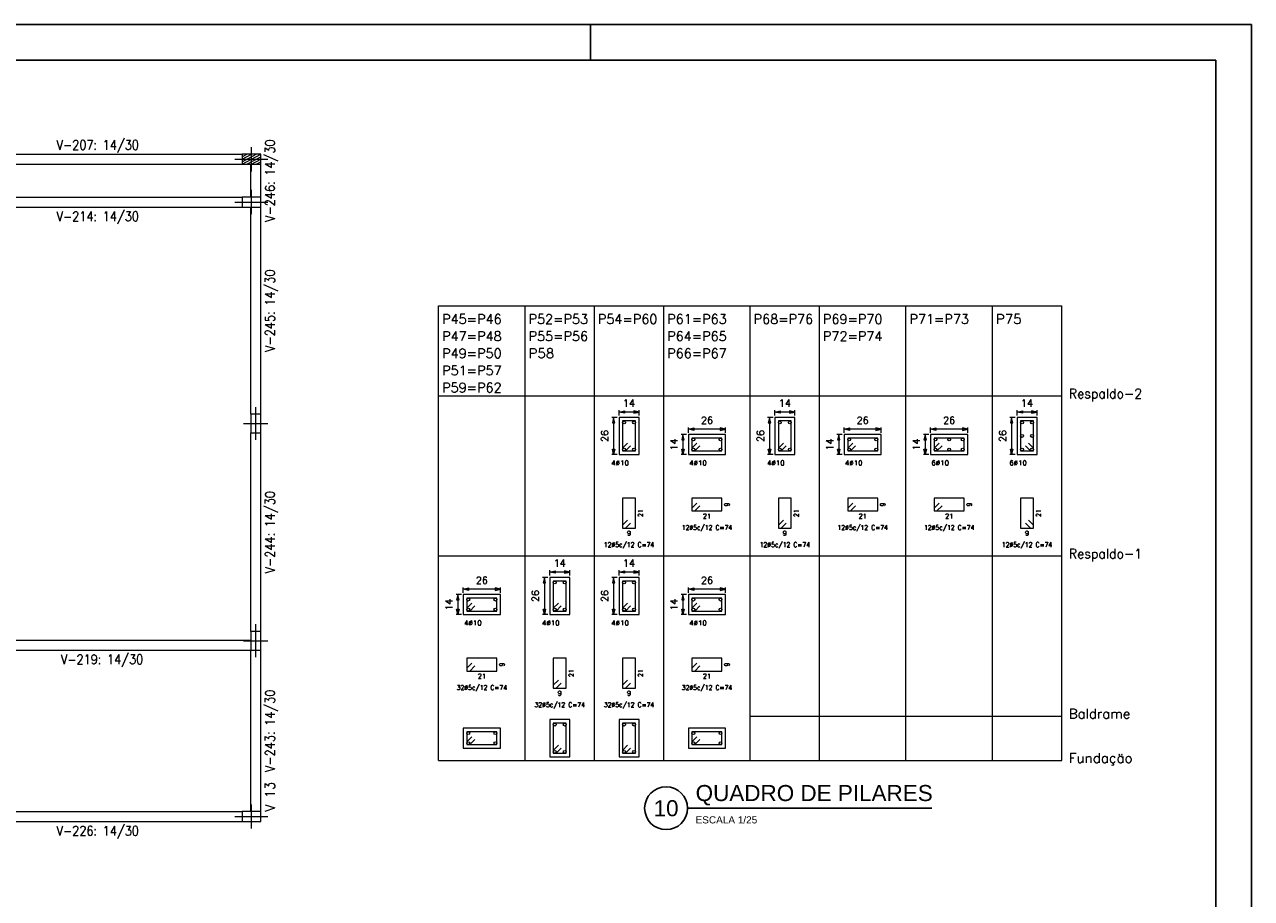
# Model space of a CAD drawing. Header units: millimetres. Extents: x -80 to 444, y 0 to 170.
# Tile 93 of 133: x 230 to 264, y 100 to 124. Entities that reach past the tile are written whole.
import ezdxf
from ezdxf.enums import TextEntityAlignment as Align

# ---------------------------------------------------------------- set-up
doc = ezdxf.new("R2010")
doc.units = ezdxf.units.MM
for name, color, linetype, lineweight in [('ARM_LONGITUDINAL', 3, 'Continuous', 0), ('ARM_TRANSVERSAL', 2, 'Continuous', 0), ('PILAR_EIXOS', 1, 'Continuous', 0), ('PILAR_HACH', 4, 'Continuous', 0), ('PILAR_RET', 2, 'Continuous', 9), ('QUAD_LINHAS', 7, 'Continuous', 9), ('REF_REFERENCIAS', 8, 'Continuous', 15), ('SEC_BARRAS', 3, 'Continuous', 9), ('SEC_COTAS', 4, 'Continuous', 0), ('SEC_DIM_PILAR', 4, 'Continuous', 9), ('SEC_ESTRIBO', 2, 'Continuous', 9), ('SEC_SECAO', 1, 'Continuous', 9), ('VIG_DIM_VIGAS', 3, 'Continuous', 15), ('VIG_FACES', 5, 'Continuous', 9), ('VIG_REF_VIGAS', 3, 'Continuous', 0)]:
    doc.layers.add(name, color=color, linetype=linetype, lineweight=lineweight)
doc.styles.add('CYPETXT', font='romans', dxfattribs={"height": 0.2})
doc.styles.get("Standard").update_dxf_attribs({"font": 'arial.ttf'})

# ---------------------------------------------------------------- blocks, each defined once
blk = doc.blocks.new('EIXOS_DO_PILAR')
at = {"layer": 'PILAR_EIXOS'}
for p, q in [((0, -0.5), (0, 0.5)), ((-0.5, 0), (0.5, 0))]:
    blk.add_line(p, q, dxfattribs=at)
blk = doc.blocks.new('786921093-RAYADO_P74')
at = {"layer": 'PILAR_HACH'}
for p, q in [((-0.0026, -0.0014), (0.0026, 0.0014)), ((-0.0026, -0.0007), (0.0013, 0.0014)), ((-0.0026, 0), (0, 0.0014)), ((-0.0026, 0.0007), (-0.0013, 0.0014)), ((-0.0013, -0.0014), (0.0026, 0.0007)), ((0, -0.0014), (0.0026, 0)), ((0.0013, -0.0014), (0.0026, -0.0007))]:
    blk.add_line(p, q, dxfattribs=at)

msp = doc.modelspace()

# ---------------------------------------------------------------- linework, layer by layer
at = {"color": 1}
msp.add_line((245.6, 123.4), (245.6, 124.4), dxfattribs=at)
at = {"color": 2}
msp.add_line((248.315, 102.4625), (255.151, 102.4625), dxfattribs=at)
msp.add_lwpolyline([(180, 124.4), (180, 65), (264.1, 65), (264.1, 124.4)], close=True, dxfattribs=at)
at = {"color": 6}
msp.add_lwpolyline([(182.5, 123.4), (182.5, 66), (263.1, 66), (263.1, 123.4)], close=True, dxfattribs=at)
at = {"color": 2}
msp.add_circle((247.715, 102.4625), 0.6, dxfattribs=at)
at = {"layer": 'PILAR_RET'}
for points in [[(235.8478, 120.4905), (236.3678, 120.4905), (236.3678, 120.7705), (235.8478, 120.7705), (235.8478, 120.4905)], [(235.8478, 119.2905), (236.3678, 119.2905), (236.3678, 119.5705), (235.8478, 119.5705), (235.8478, 119.2905)], [(236.0878, 112.9705), (236.3678, 112.9705), (236.3678, 113.4905), (236.0878, 113.4905), (236.0878, 112.9705)], [(236.0878, 106.8905), (236.3678, 106.8905), (236.3678, 107.4105), (236.0878, 107.4105), (236.0878, 106.8905)], [(235.8478, 102.0905), (236.3678, 102.0905), (236.3678, 102.3705), (235.8478, 102.3705), (235.8478, 102.0905)]]:
    msp.add_lwpolyline(points, close=True, dxfattribs=at)
at = {"layer": 'QUAD_LINHAS'}
for p, q in [((241.3477, 114.0031), (241.3477, 116.5231)), ((241.3477, 116.5231), (243.7677, 116.5231)), ((243.7677, 114.0031), (243.7677, 116.5231)), ((243.7677, 116.5231), (245.7077, 116.5231)), ((245.7077, 114.0031), (245.7077, 116.5231)), ((245.7077, 116.5231), (247.6477, 116.5231)), ((247.6477, 114.0031), (247.6477, 116.5231)), ((247.6477, 116.5231), (250.0677, 116.5231)), ((250.0677, 114.0031), (250.0677, 116.5231)), ((250.0677, 116.5231), (252.0077, 116.5231)), ((252.0077, 114.0031), (252.0077, 116.5231)), ((252.0077, 116.5231), (254.4277, 116.5231)), ((254.4277, 114.0031), (254.4277, 116.5231)), ((254.4277, 116.5231), (256.8477, 116.5231)), ((256.8477, 114.0031), (256.8477, 116.5231)), ((256.8477, 116.5231), (258.7877, 116.5231)), ((258.7877, 114.0031), (258.7877, 116.5231)), ((241.3477, 109.5231), (241.3477, 114.0031)), ((241.3477, 114.0031), (243.7677, 114.0031)), ((243.7677, 109.5231), (243.7677, 114.0031)), ((243.7677, 114.0031), (245.7077, 114.0031)), ((245.7077, 109.5231), (245.7077, 114.0031)), ((245.7077, 114.0031), (247.6477, 114.0031)), ((247.6477, 109.5231), (247.6477, 114.0031)), ((247.6477, 114.0031), (250.0677, 114.0031)), ((250.0677, 109.5231), (250.0677, 114.0031)), ((250.0677, 114.0031), (252.0077, 114.0031)), ((252.0077, 109.5231), (252.0077, 114.0031)), ((252.0077, 114.0031), (254.4277, 114.0031)), ((254.4277, 109.5231), (254.4277, 114.0031)), ((254.4277, 114.0031), (256.8477, 114.0031)), ((256.8477, 109.5231), (256.8477, 114.0031)), ((256.8477, 114.0031), (258.7877, 114.0031)), ((258.7877, 109.5231), (258.7877, 114.0031)), ((241.3477, 105.0431), (241.3477, 109.5231)), ((241.3477, 109.5231), (243.7677, 109.5231)), ((243.7677, 105.0431), (243.7677, 109.5231)), ((243.7677, 109.5231), (245.7077, 109.5231)), ((245.7077, 105.0431), (245.7077, 109.5231)), ((245.7077, 109.5231), (247.6477, 109.5231)), ((247.6477, 105.0431), (247.6477, 109.5231)), ((247.6477, 109.5231), (250.0677, 109.5231)), ((250.0677, 105.0431), (250.0677, 109.5231)), ((250.0677, 109.5231), (252.0077, 109.5231)), ((252.0077, 105.0431), (252.0077, 109.5231)), ((252.0077, 109.5231), (254.4277, 109.5231)), ((254.4277, 105.0431), (254.4277, 109.5231)), ((254.4277, 109.5231), (256.8477, 109.5231)), ((256.8477, 105.0431), (256.8477, 109.5231)), ((256.8477, 109.5231), (258.7877, 109.5231)), ((258.7877, 105.0431), (258.7877, 109.5231)), ((241.3477, 103.8031), (241.3477, 105.0431)), ((243.7677, 103.8031), (243.7677, 105.0431)), ((245.7077, 103.8031), (245.7077, 105.0431)), ((247.6477, 103.8031), (247.6477, 105.0431)), ((250.0677, 103.8031), (250.0677, 105.0431)), ((250.0677, 105.0431), (252.0077, 105.0431)), ((252.0077, 103.8031), (252.0077, 105.0431)), ((252.0077, 105.0431), (254.4277, 105.0431)), ((254.4277, 103.8031), (254.4277, 105.0431)), ((254.4277, 105.0431), (256.8477, 105.0431)), ((256.8477, 103.8031), (256.8477, 105.0431)), ((256.8477, 105.0431), (258.7877, 105.0431)), ((258.7877, 103.8031), (258.7877, 105.0431))]:
    msp.add_line(p, q, dxfattribs=at)
msp.add_lwpolyline([(241.3477, 103.8031), (243.7677, 103.8031), (245.7077, 103.8031), (247.6477, 103.8031), (250.0677, 103.8031), (252.0077, 103.8031), (254.4277, 103.8031), (256.8477, 103.8031), (258.7877, 103.8031)], dxfattribs=at)
at = {"layer": 'SEC_BARRAS'}
for centre in [(246.5377, 113.2631), (246.8177, 113.2631), (250.8977, 113.2631), (251.1777, 113.2631), (257.6777, 113.2631), (257.9577, 113.2631), (248.4777, 112.7831), (249.2377, 112.7831), (252.8377, 112.7831), (253.5977, 112.7831), (255.2577, 112.7831), (255.6377, 112.7831), (256.0177, 112.7831), (257.6777, 112.8831), (257.9577, 112.8831), (246.5377, 112.5031), (246.8177, 112.5031), (248.4777, 112.5031), (249.2377, 112.5031), (250.8977, 112.5031), (251.1777, 112.5031), (252.8377, 112.5031), (253.5977, 112.5031), (255.2577, 112.5031), (255.6377, 112.5031), (256.0177, 112.5031), (257.6777, 112.5031), (257.9577, 112.5031), (244.5977, 108.7831), (244.8777, 108.7831), (246.5377, 108.7831), (246.8177, 108.7831), (242.1777, 108.3031), (242.9377, 108.3031), (248.4777, 108.3031), (249.2377, 108.3031), (242.1777, 108.0231), (242.9377, 108.0231), (244.5977, 108.0231), (244.8777, 108.0231), (246.5377, 108.0231), (246.8177, 108.0231), (248.4777, 108.0231), (249.2377, 108.0231), (244.5977, 104.8031), (244.8777, 104.8031), (246.5377, 104.8031), (246.8177, 104.8031), (242.1777, 104.5631), (242.9377, 104.5631), (248.4777, 104.5631), (249.2377, 104.5631), (242.1777, 104.2831), (242.9377, 104.2831), (244.5977, 104.0431), (244.8777, 104.0431), (246.5377, 104.0431), (246.8177, 104.0431), (248.4777, 104.2831), (249.2377, 104.2831)]:
    msp.add_circle(centre, 0.04, dxfattribs=at)
at = {"layer": 'SEC_COTAS'}
for p, q in [((246.3477, 113.4031), (246.1977, 113.4031)), ((246.2477, 113.4031), (246.2477, 112.3631)), ((246.3977, 113.4531), (246.3977, 113.6031)), ((246.9577, 113.5531), (246.3977, 113.5531)), ((246.9577, 113.4531), (246.9577, 113.6031)), ((250.7077, 113.4031), (250.5577, 113.4031)), ((250.6077, 113.4031), (250.6077, 112.3631)), ((250.7577, 113.4531), (250.7577, 113.6031)), ((251.3177, 113.5531), (250.7577, 113.5531)), ((251.3177, 113.4531), (251.3177, 113.6031)), ((257.4877, 113.4031), (257.3377, 113.4031)), ((257.3877, 113.4031), (257.3877, 112.3631)), ((257.5377, 113.4531), (257.5377, 113.6031)), ((258.0977, 113.5531), (257.5377, 113.5531)), ((258.0977, 113.4531), (258.0977, 113.6031)), ((248.3377, 112.9731), (248.3377, 113.1231)), ((249.3777, 113.0731), (248.3377, 113.0731)), ((249.3777, 112.9731), (249.3777, 113.1231)), ((252.6977, 112.9731), (252.6977, 113.1231)), ((253.7377, 113.0731), (252.6977, 113.0731)), ((253.7377, 112.9731), (253.7377, 113.1231)), ((255.1177, 112.9731), (255.1177, 113.1231)), ((256.1577, 113.0731), (255.1177, 113.0731)), ((256.1577, 112.9731), (256.1577, 113.1231)), ((248.2877, 112.9231), (248.1377, 112.9231)), ((248.1877, 112.9231), (248.1877, 112.3631)), ((252.6477, 112.9231), (252.4977, 112.9231)), ((252.5477, 112.9231), (252.5477, 112.3631)), ((255.0677, 112.9231), (254.9177, 112.9231)), ((254.9677, 112.9231), (254.9677, 112.3631)), ((246.3477, 112.3631), (246.1977, 112.3631)), ((248.2877, 112.3631), (248.1377, 112.3631)), ((250.7077, 112.3631), (250.5577, 112.3631)), ((252.6477, 112.3631), (252.4977, 112.3631)), ((255.0677, 112.3631), (254.9177, 112.3631)), ((257.4877, 112.3631), (257.3377, 112.3631)), ((244.4077, 108.9231), (244.2577, 108.9231)), ((244.3077, 108.9231), (244.3077, 107.8831)), ((244.4577, 108.9731), (244.4577, 109.1231)), ((245.0177, 109.0731), (244.4577, 109.0731)), ((245.0177, 108.9731), (245.0177, 109.1231)), ((246.3477, 108.9231), (246.1977, 108.9231)), ((246.2477, 108.9231), (246.2477, 107.8831)), ((246.3977, 108.9731), (246.3977, 109.1231)), ((246.9577, 109.0731), (246.3977, 109.0731)), ((246.9577, 108.9731), (246.9577, 109.1231)), ((242.0377, 108.4931), (242.0377, 108.6431)), ((243.0777, 108.5931), (242.0377, 108.5931)), ((243.0777, 108.4931), (243.0777, 108.6431)), ((248.3377, 108.4931), (248.3377, 108.6431)), ((249.3777, 108.5931), (248.3377, 108.5931)), ((249.3777, 108.4931), (249.3777, 108.6431)), ((241.9877, 108.4431), (241.8377, 108.4431)), ((241.8877, 108.4431), (241.8877, 107.8831)), ((248.2877, 108.4431), (248.1377, 108.4431)), ((248.1877, 108.4431), (248.1877, 107.8831)), ((241.9877, 107.8831), (241.8377, 107.8831)), ((244.4077, 107.8831), (244.2577, 107.8831)), ((246.3477, 107.8831), (246.1977, 107.8831)), ((248.2877, 107.8831), (248.1377, 107.8831))]:
    msp.add_line(p, q, dxfattribs=at)
for points in [[(246.2477, 113.4031), (246.2127, 113.2531), (246.2827, 113.2531), (246.2477, 113.4031)], [(246.3977, 113.5531), (246.5477, 113.5881), (246.5477, 113.5181), (246.3977, 113.5531)], [(246.9577, 113.5531), (246.8077, 113.5881), (246.8077, 113.5181), (246.9577, 113.5531)], [(250.6077, 113.4031), (250.5727, 113.2531), (250.6427, 113.2531), (250.6077, 113.4031)], [(250.7577, 113.5531), (250.9077, 113.5881), (250.9077, 113.5181), (250.7577, 113.5531)], [(251.3177, 113.5531), (251.1677, 113.5881), (251.1677, 113.5181), (251.3177, 113.5531)], [(257.3877, 113.4031), (257.3527, 113.2531), (257.4227, 113.2531), (257.3877, 113.4031)], [(257.5377, 113.5531), (257.6877, 113.5881), (257.6877, 113.5181), (257.5377, 113.5531)], [(258.0977, 113.5531), (257.9477, 113.5881), (257.9477, 113.5181), (258.0977, 113.5531)], [(248.3377, 113.0731), (248.4877, 113.1081), (248.4877, 113.0381), (248.3377, 113.0731)], [(249.3777, 113.0731), (249.2277, 113.1081), (249.2277, 113.0381), (249.3777, 113.0731)], [(252.6977, 113.0731), (252.8477, 113.1081), (252.8477, 113.0381), (252.6977, 113.0731)], [(253.7377, 113.0731), (253.5877, 113.1081), (253.5877, 113.0381), (253.7377, 113.0731)], [(255.1177, 113.0731), (255.2677, 113.1081), (255.2677, 113.0381), (255.1177, 113.0731)], [(256.1577, 113.0731), (256.0077, 113.1081), (256.0077, 113.0381), (256.1577, 113.0731)], [(248.1877, 112.9231), (248.1527, 112.7731), (248.2227, 112.7731), (248.1877, 112.9231)], [(252.5477, 112.9231), (252.5127, 112.7731), (252.5827, 112.7731), (252.5477, 112.9231)], [(254.9677, 112.9231), (254.9327, 112.7731), (255.0027, 112.7731), (254.9677, 112.9231)], [(246.2477, 112.3631), (246.2127, 112.5131), (246.2827, 112.5131), (246.2477, 112.3631)], [(248.1877, 112.3631), (248.1527, 112.5131), (248.2227, 112.5131), (248.1877, 112.3631)], [(250.6077, 112.3631), (250.5727, 112.5131), (250.6427, 112.5131), (250.6077, 112.3631)], [(252.5477, 112.3631), (252.5127, 112.5131), (252.5827, 112.5131), (252.5477, 112.3631)], [(254.9677, 112.3631), (254.9327, 112.5131), (255.0027, 112.5131), (254.9677, 112.3631)], [(257.3877, 112.3631), (257.3527, 112.5131), (257.4227, 112.5131), (257.3877, 112.3631)], [(244.3077, 108.9231), (244.2727, 108.7731), (244.3427, 108.7731), (244.3077, 108.9231)], [(244.4577, 109.0731), (244.6077, 109.1081), (244.6077, 109.0381), (244.4577, 109.0731)], [(245.0177, 109.0731), (244.8677, 109.1081), (244.8677, 109.0381), (245.0177, 109.0731)], [(246.2477, 108.9231), (246.2127, 108.7731), (246.2827, 108.7731), (246.2477, 108.9231)], [(246.3977, 109.0731), (246.5477, 109.1081), (246.5477, 109.0381), (246.3977, 109.0731)], [(246.9577, 109.0731), (246.8077, 109.1081), (246.8077, 109.0381), (246.9577, 109.0731)], [(242.0377, 108.5931), (242.1877, 108.6281), (242.1877, 108.5581), (242.0377, 108.5931)], [(243.0777, 108.5931), (242.9277, 108.6281), (242.9277, 108.5581), (243.0777, 108.5931)], [(248.3377, 108.5931), (248.4877, 108.6281), (248.4877, 108.5581), (248.3377, 108.5931)], [(249.3777, 108.5931), (249.2277, 108.6281), (249.2277, 108.5581), (249.3777, 108.5931)], [(241.8877, 108.4431), (241.8527, 108.2931), (241.9227, 108.2931), (241.8877, 108.4431)], [(248.1877, 108.4431), (248.1527, 108.2931), (248.2227, 108.2931), (248.1877, 108.4431)], [(241.8877, 107.8831), (241.8527, 108.0331), (241.9227, 108.0331), (241.8877, 107.8831)], [(244.3077, 107.8831), (244.2727, 108.0331), (244.3427, 108.0331), (244.3077, 107.8831)], [(246.2477, 107.8831), (246.2127, 108.0331), (246.2827, 108.0331), (246.2477, 107.8831)], [(248.1877, 107.8831), (248.1527, 108.0331), (248.2227, 108.0331), (248.1877, 107.8831)]]:
    msp.add_lwpolyline(points, close=True, dxfattribs=at)
at = {"layer": 'SEC_ESTRIBO'}
for p, q in [((246.4977, 112.5431), (246.6391, 112.6845)), ((248.4377, 112.5431), (248.5791, 112.6845)), ((250.8577, 112.5431), (250.9991, 112.6845)), ((252.7977, 112.5431), (252.9391, 112.6845)), ((255.2177, 112.5431), (255.3591, 112.6845)), ((257.9977, 112.5431), (257.8563, 112.6845)), ((246.5777, 112.4631), (246.7191, 112.6045)), ((248.5177, 112.4631), (248.6591, 112.6045)), ((250.9377, 112.4631), (251.0791, 112.6045)), ((252.8777, 112.4631), (253.0191, 112.6045)), ((255.2977, 112.4631), (255.4391, 112.6045)), ((257.9177, 112.4631), (257.7763, 112.6045)), ((248.4377, 110.8631), (248.5791, 111.0045)), ((252.7977, 110.8631), (252.9391, 111.0045)), ((255.2177, 110.8631), (255.3591, 111.0045)), ((248.5177, 110.7831), (248.6591, 110.9245)), ((252.8777, 110.7831), (253.0191, 110.9245)), ((255.2977, 110.7831), (255.4391, 110.9245)), ((246.4977, 110.3831), (246.6391, 110.5245)), ((246.5777, 110.3031), (246.7191, 110.4445)), ((250.8577, 110.3831), (250.9991, 110.5245)), ((250.9377, 110.3031), (251.0791, 110.4445)), ((257.9177, 110.3031), (257.7763, 110.4445)), ((257.9977, 110.3831), (257.8563, 110.5245)), ((242.1377, 108.0631), (242.2791, 108.2045)), ((244.5577, 108.0631), (244.6991, 108.2045)), ((246.4977, 108.0631), (246.6391, 108.2045)), ((248.4377, 108.0631), (248.5791, 108.2045)), ((242.2177, 107.9831), (242.3591, 108.1245)), ((244.6377, 107.9831), (244.7791, 108.1245)), ((246.5777, 107.9831), (246.7191, 108.1245)), ((248.5177, 107.9831), (248.6591, 108.1245)), ((242.1377, 106.3831), (242.2791, 106.5245)), ((248.4377, 106.3831), (248.5791, 106.5245)), ((242.2177, 106.3031), (242.3591, 106.4445)), ((248.5177, 106.3031), (248.6591, 106.4445)), ((244.5577, 105.9031), (244.6991, 106.0445)), ((244.6377, 105.8231), (244.7791, 105.9645)), ((246.4977, 105.9031), (246.6391, 106.0445)), ((246.5777, 105.8231), (246.7191, 105.9645)), ((242.1377, 104.3231), (242.2791, 104.4645)), ((248.4377, 104.3231), (248.5791, 104.4645)), ((242.2177, 104.2431), (242.3591, 104.3845)), ((244.5577, 104.0831), (244.6991, 104.2245)), ((244.6377, 104.0031), (244.7791, 104.1445)), ((246.4977, 104.0831), (246.6391, 104.2245)), ((246.5777, 104.0031), (246.7191, 104.1445)), ((248.5177, 104.2431), (248.6591, 104.3845))]:
    msp.add_line(p, q, dxfattribs=at)
for points in [[(246.4977, 112.4631), (246.8577, 112.4631), (246.8577, 113.3031), (246.4977, 113.3031), (246.4977, 112.4631)], [(250.8577, 112.4631), (251.2177, 112.4631), (251.2177, 113.3031), (250.8577, 113.3031), (250.8577, 112.4631)], [(257.9977, 112.4631), (257.9977, 113.3031), (257.6377, 113.3031), (257.6377, 112.4631), (257.9977, 112.4631)], [(248.4377, 112.4631), (249.2777, 112.4631), (249.2777, 112.8231), (248.4377, 112.8231), (248.4377, 112.4631)], [(252.7977, 112.4631), (253.6377, 112.4631), (253.6377, 112.8231), (252.7977, 112.8231), (252.7977, 112.4631)], [(255.2177, 112.4631), (256.0577, 112.4631), (256.0577, 112.8231), (255.2177, 112.8231), (255.2177, 112.4631)], [(246.4977, 110.3031), (246.8577, 110.3031), (246.8577, 111.1431), (246.4977, 111.1431), (246.4977, 110.3031)], [(248.4377, 110.7831), (249.2777, 110.7831), (249.2777, 111.1431), (248.4377, 111.1431), (248.4377, 110.7831)], [(250.8577, 110.3031), (251.2177, 110.3031), (251.2177, 111.1431), (250.8577, 111.1431), (250.8577, 110.3031)], [(252.7977, 110.7831), (253.6377, 110.7831), (253.6377, 111.1431), (252.7977, 111.1431), (252.7977, 110.7831)], [(255.2177, 110.7831), (256.0577, 110.7831), (256.0577, 111.1431), (255.2177, 111.1431), (255.2177, 110.7831)], [(257.9977, 110.3031), (257.9977, 111.1431), (257.6377, 111.1431), (257.6377, 110.3031), (257.9977, 110.3031)], [(244.5577, 107.9831), (244.9177, 107.9831), (244.9177, 108.8231), (244.5577, 108.8231), (244.5577, 107.9831)], [(246.4977, 107.9831), (246.8577, 107.9831), (246.8577, 108.8231), (246.4977, 108.8231), (246.4977, 107.9831)], [(242.1377, 107.9831), (242.9777, 107.9831), (242.9777, 108.3431), (242.1377, 108.3431), (242.1377, 107.9831)], [(248.4377, 107.9831), (249.2777, 107.9831), (249.2777, 108.3431), (248.4377, 108.3431), (248.4377, 107.9831)], [(242.1377, 106.3031), (242.9777, 106.3031), (242.9777, 106.6631), (242.1377, 106.6631), (242.1377, 106.3031)], [(244.5577, 105.8231), (244.9177, 105.8231), (244.9177, 106.6631), (244.5577, 106.6631), (244.5577, 105.8231)], [(246.4977, 105.8231), (246.8577, 105.8231), (246.8577, 106.6631), (246.4977, 106.6631), (246.4977, 105.8231)], [(248.4377, 106.3031), (249.2777, 106.3031), (249.2777, 106.6631), (248.4377, 106.6631), (248.4377, 106.3031)], [(244.5577, 104.0031), (244.9177, 104.0031), (244.9177, 104.8431), (244.5577, 104.8431), (244.5577, 104.0031)], [(246.4977, 104.0031), (246.8577, 104.0031), (246.8577, 104.8431), (246.4977, 104.8431), (246.4977, 104.0031)], [(242.1377, 104.2431), (242.9777, 104.2431), (242.9777, 104.6031), (242.1377, 104.6031), (242.1377, 104.2431)], [(248.4377, 104.2431), (249.2777, 104.2431), (249.2777, 104.6031), (248.4377, 104.6031), (248.4377, 104.2431)]]:
    msp.add_lwpolyline(points, close=True, dxfattribs=at)
at = {"layer": 'SEC_SECAO'}
for points in [[(246.3977, 112.3631), (246.9577, 112.3631), (246.9577, 113.4031), (246.3977, 113.4031), (246.3977, 112.3631)], [(250.7577, 112.3631), (251.3177, 112.3631), (251.3177, 113.4031), (250.7577, 113.4031), (250.7577, 112.3631)], [(257.5377, 112.3631), (258.0977, 112.3631), (258.0977, 113.4031), (257.5377, 113.4031), (257.5377, 112.3631)], [(248.3377, 112.3631), (249.3777, 112.3631), (249.3777, 112.9231), (248.3377, 112.9231), (248.3377, 112.3631)], [(252.6977, 112.3631), (253.7377, 112.3631), (253.7377, 112.9231), (252.6977, 112.9231), (252.6977, 112.3631)], [(255.1177, 112.3631), (256.1577, 112.3631), (256.1577, 112.9231), (255.1177, 112.9231), (255.1177, 112.3631)], [(244.4577, 107.8831), (245.0177, 107.8831), (245.0177, 108.9231), (244.4577, 108.9231), (244.4577, 107.8831)], [(246.3977, 107.8831), (246.9577, 107.8831), (246.9577, 108.9231), (246.3977, 108.9231), (246.3977, 107.8831)], [(242.0377, 107.8831), (243.0777, 107.8831), (243.0777, 108.4431), (242.0377, 108.4431), (242.0377, 107.8831)], [(248.3377, 107.8831), (249.3777, 107.8831), (249.3777, 108.4431), (248.3377, 108.4431), (248.3377, 107.8831)], [(244.4577, 103.9031), (245.0177, 103.9031), (245.0177, 104.9431), (244.4577, 104.9431), (244.4577, 103.9031)], [(246.3977, 103.9031), (246.9577, 103.9031), (246.9577, 104.9431), (246.3977, 104.9431), (246.3977, 103.9031)], [(242.0377, 104.1431), (243.0777, 104.1431), (243.0777, 104.7031), (242.0377, 104.7031), (242.0377, 104.1431)], [(248.3377, 104.1431), (249.3777, 104.1431), (249.3777, 104.7031), (248.3377, 104.7031), (248.3377, 104.1431)]]:
    msp.add_lwpolyline(points, close=True, dxfattribs=at)
at = {"layer": 'VIG_FACES'}
for p, q in [((227.7678, 120.7705), (235.8478, 120.7705)), ((227.7678, 120.4905), (235.8478, 120.4905)), ((236.0878, 119.5705), (236.0878, 120.4905)), ((236.3678, 119.5705), (236.3678, 120.4905)), ((227.7678, 119.5705), (235.8478, 119.5705)), ((227.7678, 119.2905), (235.8478, 119.2905)), ((236.0878, 113.4905), (236.0878, 119.2905)), ((236.3678, 113.4905), (236.3678, 119.2905)), ((236.0878, 107.4105), (236.0878, 112.9705)), ((236.3678, 107.4105), (236.3678, 112.9705)), ((227.7678, 107.1705), (236.0878, 107.1705)), ((227.7678, 106.8905), (236.0878, 106.8905)), ((236.0878, 102.3705), (236.0878, 106.8905)), ((236.3678, 102.3705), (236.3678, 106.8905)), ((227.7678, 102.3705), (235.8478, 102.3705)), ((227.7678, 102.0905), (235.8478, 102.0905))]:
    msp.add_line(p, q, dxfattribs=at)

# ---------------------------------------------------------------- block references
at = {"layer": 'PILAR_EIXOS', "zscale": 2}
for p, xscale, yscale in [((236.1078, 120.6305), 0.92, 0.68), ((236.1078, 119.4305), 0.92, 0.68), ((236.2278, 113.2305), 0.68, 0.92), ((236.2278, 107.1505), 0.68, 0.92), ((236.1078, 102.2305), 0.92, 0.68)]:
    msp.add_blockref('EIXOS_DO_PILAR', p, dxfattribs=dict(at, xscale=xscale, yscale=yscale))
at = {"layer": 'PILAR_HACH', "xscale": 100, "yscale": 100, "zscale": 100}
msp.add_blockref('786921093-RAYADO_P74', (236.1078, 120.6305), dxfattribs=at)

# ---------------------------------------------------------------- texts
at = {"color": 6}
msp.add_text('QUADRO DE PILARES', height=0.45, dxfattribs=at).set_placement((248.542, 102.6625))
msp.add_text('10', height=0.45, dxfattribs=at).set_placement((247.715, 102.4625), align=Align.MIDDLE)
at = {"color": 2}
msp.add_text('ESCALA 1/25', height=0.2, dxfattribs=at).set_placement((248.542, 102.0368))
at = {"layer": 'ARM_LONGITUDINAL', "style": 'CYPETXT', "width": 1.019605}
for s, p, p2 in [('4%%c10', (246.1817, 112.0631), (246.6737, 112.0631)), ('4%%c10', (248.3617, 112.0631), (248.8537, 112.0631)), ('4%%c10', (250.5417, 112.0631), (251.0337, 112.0631)), ('4%%c10', (252.7217, 112.0631), (253.2137, 112.0631)), ('6%%c10', (255.1417, 112.0631), (255.6337, 112.0631)), ('6%%c10', (257.3217, 112.0631), (257.8137, 112.0631)), ('4%%c10', (242.0617, 107.5831), (242.5537, 107.5831)), ('4%%c10', (244.2417, 107.5831), (244.7337, 107.5831)), ('4%%c10', (246.1817, 107.5831), (246.6737, 107.5831)), ('4%%c10', (248.3617, 107.5831), (248.8537, 107.5831))]:
    msp.add_text(s, height=0.13333, dxfattribs=at).set_placement(p, p2, align=Align.FIT)
at = {"layer": 'ARM_TRANSVERSAL', "style": 'CYPETXT'}
for s, height, width, p, p2 in [('9', 0.1333, 1.1025, (249.4877, 110.9071), (249.4877, 111.0191)), ('9', 0.1333, 1.1025, (253.8477, 110.9071), (253.8477, 111.0191)), ('9', 0.1333, 1.1025, (256.2677, 110.9071), (256.2677, 111.0191)), ('21', 0.13333, 1.138065, (247.0677, 110.6111), (247.0677, 110.8351)), ('21', 0.13333, 1.138065, (251.4277, 110.6111), (251.4277, 110.8351)), ('21', 0.13333, 1.138065, (258.2077, 110.6111), (258.2077, 110.8351)), ('9', 0.1333, 1.1025, (243.1877, 106.4271), (243.1877, 106.5391)), ('9', 0.1333, 1.1025, (249.4877, 106.4271), (249.4877, 106.5391)), ('21', 0.13333, 1.138065, (245.1277, 106.1311), (245.1277, 106.3551)), ('21', 0.13333, 1.138065, (247.0677, 106.1311), (247.0677, 106.3551))]:
    msp.add_text(s, height=height, rotation=90, dxfattribs=dict(at, width=width)).set_placement(p, p2, align=Align.FIT)
for s, height, width, p, p2 in [('21', 0.13333, 1.138065, (248.7457, 110.5731), (248.9697, 110.5731)), ('21', 0.13333, 1.138065, (253.1057, 110.5731), (253.3297, 110.5731)), ('21', 0.13333, 1.138065, (255.5257, 110.5731), (255.7497, 110.5731)), ('12%%c5c/12 C=74', 0.133333, 0.839208, (248.1517, 110.2531), (249.5637, 110.2531)), ('12%%c5c/12 C=74', 0.133333, 0.839208, (252.5117, 110.2531), (253.9237, 110.2531)), ('12%%c5c/12 C=74', 0.133333, 0.839208, (254.9317, 110.2531), (256.3437, 110.2531)), ('12%%c5c/12 C=74', 0.133333, 0.839208, (245.9717, 109.7731), (247.3837, 109.7731)), ('9', 0.1333, 1.1025, (246.6217, 110.0931), (246.7337, 110.0931)), ('12%%c5c/12 C=74', 0.133333, 0.839208, (250.3317, 109.7731), (251.7437, 109.7731)), ('9', 0.1333, 1.1025, (250.9817, 110.0931), (251.0937, 110.0931)), ('12%%c5c/12 C=74', 0.133333, 0.839208, (257.1117, 109.7731), (258.5237, 109.7731)), ('9', 0.1333, 1.1025, (257.7617, 110.0931), (257.8737, 110.0931)), ('21', 0.13333, 1.138065, (242.4457, 106.0931), (242.6697, 106.0931)), ('21', 0.13333, 1.138065, (248.7457, 106.0931), (248.9697, 106.0931)), ('32%%c5c/12 C=74', 0.133333, 0.839208, (241.8517, 105.7731), (243.2637, 105.7731)), ('32%%c5c/12 C=74', 0.133333, 0.839208, (248.1517, 105.7731), (249.5637, 105.7731)), ('32%%c5c/12 C=74', 0.133333, 0.839208, (244.0317, 105.2931), (245.4437, 105.2931)), ('9', 0.1333, 1.1025, (244.6817, 105.6131), (244.7937, 105.6131)), ('32%%c5c/12 C=74', 0.133333, 0.839208, (245.9717, 105.2931), (247.3837, 105.2931)), ('9', 0.1333, 1.1025, (246.6217, 105.6131), (246.7337, 105.6131))]:
    msp.add_text(s, height=height, dxfattribs=dict(at, width=width)).set_placement(p, p2, align=Align.FIT)
at = {"layer": 'REF_REFERENCIAS', "style": 'CYPETXT'}
for s, width, p, p2 in [('P45=P46', 0.903724, (241.4477, 116.0231), (243.1117, 116.0231)), ('P52=P53', 0.903724, (243.8677, 116.0231), (245.5317, 116.0231)), ('P54=P60', 0.903724, (245.8077, 116.0231), (247.4717, 116.0231)), ('P61=P63', 0.903724, (247.7477, 116.0231), (249.4117, 116.0231)), ('P68=P76', 0.903724, (250.1677, 116.0231), (251.8317, 116.0231)), ('P69=P70', 0.903724, (252.1077, 116.0231), (253.7717, 116.0231)), ('P71=P73', 0.903724, (254.5277, 116.0231), (256.1917, 116.0231)), ('P75', 0.972155, (256.9477, 116.0231), (257.6637, 116.0231)), ('P47=P48', 0.903724, (241.4477, 115.5431), (243.1117, 115.5431)), ('P55=P56', 0.903724, (243.8677, 115.5431), (245.5317, 115.5431)), ('P64=P65', 0.903724, (247.7477, 115.5431), (249.4117, 115.5431)), ('P72=P74', 0.897534, (252.1077, 115.5431), (253.7717, 115.5431)), ('P49=P50', 0.903724, (241.4477, 115.0631), (243.1117, 115.0631)), ('P58', 0.972155, (243.8677, 115.0631), (244.5837, 115.0631)), ('P66=P67', 0.903724, (247.7477, 115.0631), (249.4117, 115.0631)), ('P51=P57', 0.903724, (241.4477, 114.5831), (243.1117, 114.5831)), ('P59=P62', 0.903724, (241.4477, 114.1031), (243.1117, 114.1031)), ('Respaldo-2', 0.883033, (258.9877, 113.9364), (261.0397, 113.9364)), ('Respaldo-1', 0.912966, (258.9877, 109.4564), (261.0397, 109.4564)), ('Baldrame', 0.940625, (258.9877, 104.9764), (260.7077, 104.9764)), ('Fundaçäo', 0.957857, (258.9877, 103.7364), (260.7757, 103.7364))]:
    msp.add_text(s, height=0.26667, dxfattribs=dict(at, width=width)).set_placement(p, p2, align=Align.FIT)
at = {"layer": 'SEC_DIM_PILAR', "style": 'CYPETXT'}
for s, width, p, p2 in [('14', 0.928421, (246.5097, 113.7031), (246.8457, 113.7031)), ('14', 0.928421, (250.8697, 113.7031), (251.2057, 113.7031)), ('14', 0.928421, (257.6497, 113.7031), (257.9857, 113.7031)), ('26', 0.953514, (248.6897, 113.2231), (249.0257, 113.2231)), ('26', 0.953514, (253.0497, 113.2231), (253.3857, 113.2231)), ('26', 0.953514, (255.4697, 113.2231), (255.8057, 113.2231)), ('14', 0.928421, (244.5697, 109.2231), (244.9057, 109.2231)), ('14', 0.928421, (246.5097, 109.2231), (246.8457, 109.2231)), ('26', 0.953514, (242.3897, 108.7431), (242.7257, 108.7431)), ('26', 0.953514, (248.6897, 108.7431), (249.0257, 108.7431))]:
    msp.add_text(s, height=0.2, dxfattribs=dict(at, width=width)).set_placement(p, p2, align=Align.FIT)
for s, width, p, p2 in [('26', 0.953514, (246.0977, 112.7151), (246.0977, 113.0511)), ('26', 0.953514, (250.4577, 112.7151), (250.4577, 113.0511)), ('26', 0.953514, (257.2377, 112.7151), (257.2377, 113.0511)), ('14', 0.928421, (248.0377, 112.4751), (248.0377, 112.8111)), ('14', 0.928421, (252.3977, 112.4751), (252.3977, 112.8111)), ('14', 0.928421, (254.8177, 112.4751), (254.8177, 112.8111)), ('26', 0.953514, (244.1577, 108.2351), (244.1577, 108.5711)), ('26', 0.953514, (246.0977, 108.2351), (246.0977, 108.5711)), ('14', 0.928421, (241.7377, 107.9951), (241.7377, 108.3311)), ('14', 0.928421, (248.0377, 107.9951), (248.0377, 108.3311))]:
    msp.add_text(s, height=0.2, rotation=90, dxfattribs=dict(at, width=width)).set_placement(p, p2, align=Align.FIT)
at = {"layer": 'VIG_DIM_VIGAS', "style": 'CYPETXT', "width": 0.775385}
for s, p, p2 in [('V-207: 14/30', (230.6558, 120.8972), (232.9598, 120.8972)), ('V-214: 14/30', (230.6558, 118.8972), (232.9598, 118.8972)), ('V-219: 14/30', (230.7758, 106.4972), (233.0798, 106.4972)), ('V-226: 14/30', (230.6558, 101.6972), (232.9598, 101.6972))]:
    msp.add_text(s, height=0.266667, dxfattribs=at).set_placement(p, p2, align=Align.FIT)
for s, p, p2 in [('V-246: 14/30', (236.7611, 118.8785), (236.7611, 121.1825)), ('V-245: 14/30', (236.7611, 115.2385), (236.7611, 117.5425)), ('V-244: 14/30', (236.7611, 109.0385), (236.7611, 111.3425)), ('V-243: 14/30', (236.7611, 103.4785), (236.7611, 105.7825))]:
    msp.add_text(s, height=0.266667, rotation=90, dxfattribs=at).set_placement(p, p2, align=Align.FIT)
at = {"layer": 'VIG_REF_VIGAS', "style": 'CYPETXT', "width": 0.857961}
msp.add_text('V 13', height=0.26667, rotation=90, dxfattribs=at).set_placement((236.7611, 102.3705), (236.7611, 103.1985), align=Align.FIT)

doc.saveas('drawing.dxf')
